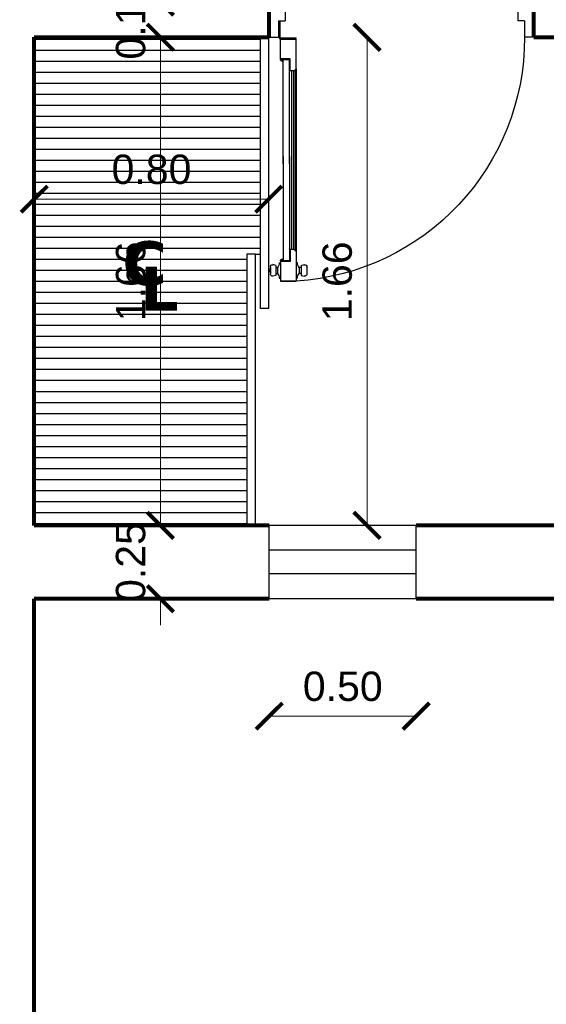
# Model space of a CAD drawing. Header units: inches. Extents: x -1.4 to 10.6, y -3.4 to 32.7.
# Tile 8 of 15: x 4 to 5.8, y 2.2 to 5.5. Entities that reach past the tile are written whole.
import ezdxf

# ---------------------------------------------------------------- set-up
doc = ezdxf.new("R2010")
doc.units = ezdxf.units.IN
doc.header["$MEASUREMENT"] = 0
doc.linetypes.add('CONTINUA', pattern=[0])
for name, color, linetype in [('Baño', 2, 'Continuous'), ('Closet', 86, 'Continuous'), ('Cotas', 60, 'Continuous'), ('Puerta corrediza', 2, 'Continuous'), ('Puertas', 1, 'Continuous'), ('Texto', 98, 'Continuous'), ('Ventana', 4, 'Continuous')]:
    doc.layers.add(name, color=color, linetype=linetype)
doc.layers.add('Paredes', color=5, linetype='Continuous', lineweight=80)
doc.styles.get("Standard").update_dxf_attribs({"font": 'arial.ttf'})
doc.dimstyles.new('Cotas', dxfattribs={"dimtxt": 0.1, "dimasz": 0.09, "dimexe": 0.2, "dimexo": 0.4, "dimgap": 0.05, "dimtad": 1, "dimzin": 0, "dimdsep": 46, "dimtxsty": 'Standard', "dimblk": 'ARCHTICK', "dimcen": 0.09, "dimse1": 1, "dimse2": 1, "dimclrd": 60, "dimclre": 256, "dimadec": 0, "dimazin": 0, "dimtfac": 1, "dimtix": 1, "dimtofl": 0, "dimtmove": 1, "dimatfit": 3, "dimfxl": 0, "dimtolj": 1, "dimtzin": 0, "dimlwd": 9, "dimarcsym": 0})

# ---------------------------------------------------------------- blocks, each defined once
blk = doc.blocks.new('ppuerta closet')
at = {"layer": 'Puerta corrediza'}
for p, q in [((149.8527, 30.2098), (150.8493, 30.2098)), ((149.8527, 30.1798), (149.8527, 30.2098)), ((150.8493, 30.2098), (150.8493, 30.1798)), ((149.8527, 30.1798), (150.8493, 30.1798)), ((149.0561, 30.1298), (149.0561, 30.1598)), ((150.0527, 30.1598), (149.0561, 30.1598)), ((150.0527, 30.1298), (150.0527, 30.1598)), ((150.0527, 30.1298), (149.0561, 30.1298))]:
    blk.add_line(p, q, dxfattribs=at)
blk = doc.blocks.new('puerta2')
at = {"layer": 'Puertas'}
for p, q in [((150.3377, 38.7222), (150.3377, 38.6142)), ((150.3377, 38.7222), (150.3848, 38.7222)), ((150.3377, 38.7222), (150.3377, 38.6142)), ((150.3377, 38.7222), (150.3848, 38.7222)), ((150.3848, 38.7222), (150.3917, 38.7154)), ((150.3848, 38.7222), (150.3917, 38.7154)), ((151.1906, 38.7222), (151.1837, 38.7154)), ((151.1906, 38.7222), (151.1837, 38.7154)), ((151.2377, 38.7222), (151.1906, 38.7222)), ((151.2377, 38.7222), (151.1906, 38.7222)), ((151.2377, 38.7222), (151.2377, 38.6142)), ((151.2377, 38.7222), (151.2377, 38.6142)), ((150.3917, 38.7154), (150.3917, 38.6704)), ((150.3917, 38.7154), (150.3917, 38.6704)), ((151.1837, 38.7154), (151.1837, 38.6704)), ((151.1837, 38.7154), (151.1837, 38.6704)), ((150.369, 38.6704), (150.369, 38.6142)), ((150.369, 38.6704), (150.3917, 38.6704)), ((150.369, 38.6704), (150.369, 38.6142)), ((150.369, 38.6704), (150.3917, 38.6704)), ((150.3712, 38.6682), (150.3712, 38.6142)), ((150.3733, 38.6682), (150.3712, 38.6682)), ((150.3712, 38.6682), (150.3712, 38.6142)), ((150.3733, 38.6682), (150.3712, 38.6682)), ((150.3733, 38.6682), (150.3733, 38.6142)), ((150.3733, 38.6682), (150.3733, 38.6142)), ((151.2064, 38.6704), (151.1837, 38.6704)), ((151.2064, 38.6704), (151.1837, 38.6704)), ((151.2064, 38.6704), (151.2064, 38.6142)), ((151.2064, 38.6704), (151.2064, 38.6142)), ((150.3377, 38.6142), (150.369, 38.6142)), ((150.3377, 38.6142), (150.369, 38.6142)), ((150.3712, 38.6142), (150.3733, 38.6142)), ((150.3712, 38.6142), (150.3733, 38.6142)), ((150.3755, 38.6121), (150.3755, 38.6099)), ((150.3755, 38.6121), (150.4295, 38.6121)), ((150.3755, 38.6121), (150.3755, 38.6099)), ((150.3755, 38.6121), (150.4295, 38.6121)), ((150.4295, 38.6099), (150.3755, 38.6099)), ((150.4295, 38.6099), (150.3755, 38.6099)), ((150.3755, 38.5409), (150.3755, 38.6078)), ((150.4295, 38.6078), (150.3755, 38.6078)), ((150.3755, 38.6078), (150.4295, 38.6078)), ((150.3755, 38.5409), (150.3755, 38.6078)), ((150.4295, 38.6078), (150.3755, 38.6078)), ((150.3755, 38.6078), (150.4295, 38.6078)), ((150.4295, 38.6099), (150.4295, 38.6121)), ((150.4295, 38.6099), (150.4295, 38.6121)), ((150.4295, 38.5066), (150.4295, 38.6078)), ((150.4295, 38.5066), (150.4295, 38.6078)), ((151.2377, 38.6142), (151.2064, 38.6142)), ((151.2377, 38.6142), (151.2064, 38.6142)), ((150.4083, 38.5409), (150.3755, 38.5409)), ((150.4083, 38.5409), (150.3755, 38.5409)), ((150.3824, 38.5387), (150.3755, 38.5387)), ((150.3824, 38.5387), (150.3755, 38.5387)), ((150.3824, 38.5319), (150.3824, 38.5387)), ((150.3824, 38.5319), (150.3824, 38.5387)), ((150.3845, 38.1829), (150.3845, 38.5387)), ((150.3845, 38.2082), (150.3845, 38.5387)), ((150.3845, 38.5387), (150.4061, 38.5387)), ((150.4061, 38.5387), (150.3845, 38.5387)), ((150.3845, 38.1829), (150.3845, 38.5387)), ((150.3845, 38.2082), (150.3845, 38.5387)), ((150.3845, 38.5387), (150.4061, 38.5387)), ((150.4061, 38.5387), (150.3845, 38.5387)), ((150.4061, 38.4998), (150.4061, 38.5387)), ((150.4061, 38.4998), (150.4061, 38.5387)), ((150.4083, 38.4998), (150.4083, 38.5409)), ((150.4083, 38.4998), (150.4083, 38.5409)), ((150.4061, 38.4998), (150.4053, 38.4989)), ((150.4061, 38.4998), (150.4053, 38.4989)), ((150.4061, 38.498), (150.4053, 38.4989)), ((150.4061, 38.498), (150.4053, 38.4989)), ((150.4061, 38.1829), (150.4061, 38.498)), ((150.4061, 38.2082), (150.4061, 38.498)), ((150.4061, 38.1829), (150.4061, 38.498)), ((150.4061, 38.2082), (150.4061, 38.498)), ((150.4226, 38.4998), (150.4083, 38.4998)), ((150.4226, 38.4998), (150.4083, 38.4998)), ((150.4131, 38.4998), (150.4131, 37.8913)), ((150.4131, 38.4998), (150.4131, 37.8913)), ((150.4195, 38.4998), (150.4195, 37.8913)), ((150.4195, 38.4998), (150.4195, 37.8913)), ((150.4226, 38.4998), (150.4295, 38.5066)), ((150.4226, 38.4998), (150.4295, 38.5066)), ((150.4259, 38.503), (150.4259, 37.8881)), ((150.4259, 38.503), (150.4259, 37.8881)), ((150.4277, 38.5048), (150.4277, 37.8863)), ((150.4277, 38.5048), (150.4277, 37.8863)), ((150.4295, 38.5066), (150.4295, 37.8845)), ((150.4295, 38.5066), (150.4295, 37.8845)), ((150.3845, 38.2082), (150.3845, 37.8523)), ((150.3845, 38.2082), (150.3845, 37.8523)), ((150.3845, 38.1829), (150.3845, 37.8523)), ((150.3845, 38.1829), (150.3845, 37.8523)), ((150.4061, 38.2082), (150.4061, 37.893)), ((150.4061, 38.2082), (150.4061, 37.893)), ((150.4061, 38.1829), (150.4061, 37.893)), ((150.4061, 38.1829), (150.4061, 37.893)), ((150.4061, 37.893), (150.4053, 37.8922)), ((150.4061, 37.893), (150.4053, 37.8922)), ((150.4061, 37.8913), (150.4053, 37.8922)), ((150.4061, 37.8913), (150.4053, 37.8922)), ((150.4061, 37.8913), (150.4061, 37.8523)), ((150.4061, 37.8913), (150.4061, 37.8523)), ((150.4083, 37.8913), (150.4083, 37.8502)), ((150.4226, 37.8913), (150.4083, 37.8913)), ((150.4083, 37.8913), (150.4083, 37.8502)), ((150.4226, 37.8913), (150.4083, 37.8913)), ((150.4226, 37.8913), (150.4295, 37.8845)), ((150.4226, 37.8913), (150.4295, 37.8845)), ((150.4295, 37.8845), (150.4295, 37.7833)), ((150.4295, 37.8845), (150.4295, 37.7833)), ((150.3711, 37.8462), (150.3755, 37.8462)), ((150.3711, 37.8462), (150.3755, 37.8462)), ((150.3824, 37.8523), (150.3755, 37.8523)), ((150.3824, 37.8523), (150.3755, 37.8523)), ((150.4083, 37.8502), (150.3755, 37.8502)), ((150.3755, 37.8502), (150.3755, 37.7833)), ((150.4083, 37.8502), (150.3755, 37.8502)), ((150.3755, 37.8502), (150.3755, 37.7833)), ((150.3824, 37.8592), (150.3824, 37.8523)), ((150.3824, 37.8592), (150.3824, 37.8523)), ((150.3845, 37.8523), (150.4061, 37.8523)), ((150.4061, 37.8523), (150.3845, 37.8523)), ((150.3845, 37.8523), (150.4061, 37.8523)), ((150.4061, 37.8523), (150.3845, 37.8523)), ((150.4339, 37.8462), (150.4295, 37.8462)), ((150.4339, 37.8462), (150.4295, 37.8462)), ((150.3412, 37.8236), (150.3382, 37.8236)), ((150.3382, 37.8236), (150.3382, 37.8162)), ((150.3412, 37.8236), (150.3382, 37.8236)), ((150.3382, 37.8236), (150.3382, 37.8162)), ((150.3382, 37.8162), (150.3412, 37.8162)), ((150.3382, 37.8162), (150.3412, 37.8162)), ((150.3412, 37.8313), (150.3412, 37.8085)), ((150.3412, 37.8313), (150.3412, 37.8085)), ((150.3412, 37.8162), (150.3412, 37.8236)), ((150.3412, 37.8162), (150.3412, 37.8236)), ((150.3593, 37.8372), (150.35, 37.8395)), ((150.3593, 37.8372), (150.35, 37.8395)), ((150.3593, 37.8372), (150.3593, 37.8027)), ((150.3593, 37.8372), (150.3593, 37.8027)), ((150.3593, 37.8301), (150.3654, 37.8301)), ((150.3593, 37.8301), (150.3654, 37.8301)), ((150.3654, 37.8301), (150.3654, 37.8098)), ((150.3654, 37.8301), (150.3654, 37.8098)), ((150.4457, 37.8301), (150.4396, 37.8301)), ((150.4396, 37.8301), (150.4396, 37.8098)), ((150.4457, 37.8301), (150.4396, 37.8301)), ((150.4396, 37.8301), (150.4396, 37.8098)), ((150.4457, 37.8372), (150.4569, 37.8395)), ((150.4457, 37.8372), (150.4569, 37.8395)), ((150.4457, 37.8372), (150.4457, 37.8027)), ((150.4457, 37.8372), (150.4457, 37.8027)), ((150.4657, 37.8313), (150.4657, 37.8085)), ((150.4657, 37.8313), (150.4657, 37.8085)), ((150.3593, 37.8027), (150.35, 37.8004)), ((150.3593, 37.8027), (150.35, 37.8004)), ((150.3593, 37.8098), (150.3654, 37.8098)), ((150.3593, 37.8098), (150.3654, 37.8098)), ((150.3711, 37.7936), (150.3755, 37.7936)), ((150.3711, 37.7936), (150.3755, 37.7936)), ((150.4295, 37.7833), (150.3755, 37.7833)), ((150.3755, 37.7833), (150.4295, 37.7833)), ((150.4295, 37.7833), (150.3755, 37.7833)), ((150.3755, 37.7833), (150.4295, 37.7833)), ((150.4339, 37.7936), (150.4295, 37.7936)), ((150.4339, 37.7936), (150.4295, 37.7936)), ((150.4457, 37.8098), (150.4396, 37.8098)), ((150.4457, 37.8098), (150.4396, 37.8098)), ((150.4457, 37.8027), (150.4569, 37.8004)), ((150.4457, 37.8027), (150.4569, 37.8004))]:
    blk.add_line(p, q, dxfattribs=at)
at = {"layer": 'Puertas', "extrusion": (0, 0, -1)}
for centre, major_axis, start_param, end_param in [((150.3733, 38.6121), (0.00153, 0.00153), -1.570796, 4.712389), ((150.3733, 38.6121), (0.00153, 0.00153), -1.570796, 4.712389), ((150.3769, 38.6111), (-0.5865, 0.5865), 2.35245, 3.863557), ((150.3824, 38.5387), (0.00485, 0.00485), 2.356194, 3.926991), ((150.3824, 38.5387), (0.00485, 0.00485), 2.356194, 3.926991), ((150.3455, 37.8463), (-0.0182, 0.0182), 2.357943, 3.03977), ((150.3455, 37.8463), (-0.0182, 0.0182), 2.357943, 3.03977), ((150.3824, 37.8523), (-0.00485, 0.00485), 5.497787, 7.068583), ((150.3824, 37.8523), (-0.00485, 0.00485), 5.497787, 7.068583), ((150.4595, 37.8463), (-0.0182, 0.0182), 4.814212, 5.496038), ((150.4595, 37.8463), (-0.0182, 0.0182), 4.814212, 5.496038), ((150.3493, 37.8313), (0.00575, 0.00575), 3.926991, 5.579394), ((150.3493, 37.8313), (0.00575, 0.00575), 3.926991, 5.579394), ((150.4575, 37.8313), (-0.00575, 0.00575), 0.703791, 2.356194), ((150.4575, 37.8313), (-0.00575, 0.00575), 0.703791, 2.356194), ((150.3493, 37.8085), (-0.00575, 0.00575), 3.845384, 5.497787), ((150.3493, 37.8085), (-0.00575, 0.00575), 3.845384, 5.497787), ((150.3455, 37.7936), (-0.0182, 0.0182), 1.672619, 2.354446), ((150.3455, 37.7936), (-0.0182, 0.0182), 1.672619, 2.354446), ((150.4595, 37.7936), (-0.0182, 0.0182), 5.499536, 6.181362), ((150.4595, 37.7936), (-0.0182, 0.0182), 5.499536, 6.181362), ((150.4575, 37.8085), (-0.00575, 0.00575), 2.356194, 4.008598), ((150.4575, 37.8085), (-0.00575, 0.00575), 2.356194, 4.008598)]:
    blk.add_ellipse(centre, major_axis=major_axis, ratio=1, start_param=start_param, end_param=end_param, dxfattribs=at)
blk = doc.blocks.new('letras')
at = {"layer": 'Texto', "char_height": 0.15, "attachment_point": 1}
for s, insert in [('{\\fVerdana|b1|i0|c0|p34;C}', (151.8318, 33.2662)), ('{\\fVerdana|b1|i0|c0|p34;L}', (151.892, 33.1799))]:
    blk.add_mtext(s, dxfattribs=dict(at, insert=insert))
blk = doc.blocks.new('_ArchTick')
at = {"color": 0, "linetype": 'ByBlock', "const_width": 0.15}
blk.add_lwpolyline([(-0.5, -0.5), (0.5, 0.5)], dxfattribs=at)
blk = doc.blocks.new('*D97')
at = {"layer": 'Cotas', "color": 60, "linetype": 'CONTINUA', "lineweight": 9, "transparency": 16777216}
blk.add_line((4.0396, 4.9114), (4.8374, 4.9114), dxfattribs=at)
at = {"layer": 'Defpoints', "color": 0, "transparency": 16777216}
for p in [(4.0396, 4.9114), (4.8374, 4.9114), (4.8374, 4.9114)]:
    blk.add_point(p, dxfattribs=at)
at = {"layer": 'Cotas', "color": 60, "lineweight": 9, "transparency": 16777216, "xscale": 0.09, "yscale": 0.09, "zscale": 0.09, "rotation": 180}
blk.add_blockref('_ArchTick', (4.0396, 4.9114), dxfattribs=at)
at = {"layer": 'Cotas', "color": 60, "lineweight": 9, "transparency": 16777216, "xscale": 0.09, "yscale": 0.09, "zscale": 0.09}
blk.add_blockref('_ArchTick', (4.8374, 4.9114), dxfattribs=at)
at = {"layer": 'Cotas', "color": 0, "transparency": 16777216, "insert": (4.4385, 5.0124), "char_height": 0.1, "attachment_point": 5}
blk.add_mtext('\\A1;0.80', dxfattribs=at)
blk = doc.blocks.new('*D98')
at = {"layer": 'Cotas', "color": 60, "linetype": 'CONTINUA', "lineweight": 9, "transparency": 16777216}
for p, q in [((4.4689, 5.5829), (4.4689, 5.6729)), ((4.4689, 5.4629), (4.4689, 5.3729))]:
    blk.add_line(p, q, dxfattribs=at)
at = {"layer": 'Defpoints', "color": 0, "transparency": 16777216}
for p in [(4.4835, 5.5829), (4.4689, 5.4629), (4.4835, 5.4629)]:
    blk.add_point(p, dxfattribs=at)
at = {"layer": 'Cotas', "color": 60, "lineweight": 9, "transparency": 16777216, "xscale": 0.09, "yscale": 0.09, "zscale": 0.09}
for p, rotation in [((4.4689, 5.5829), 270), ((4.4689, 5.4629), 90)]:
    blk.add_blockref('_ArchTick', p, dxfattribs=dict(at, rotation=rotation))
at = {"layer": 'Cotas', "color": 0, "transparency": 16777216, "insert": (4.3679, 5.5229), "char_height": 0.1, "attachment_point": 5, "rotation": 90}
blk.add_mtext('\\A1;0.12', dxfattribs=at)
blk = doc.blocks.new('*D99')
at = {"layer": 'Cotas', "color": 60, "linetype": 'CONTINUA', "lineweight": 9, "transparency": 16777216}
blk.add_line((4.4689, 5.4629), (4.4689, 3.7997), dxfattribs=at)
at = {"layer": 'Defpoints', "color": 0, "transparency": 16777216}
for p in [(4.4689, 5.4629), (4.4689, 3.7997), (4.4689, 3.7997)]:
    blk.add_point(p, dxfattribs=at)
at = {"layer": 'Cotas', "color": 60, "lineweight": 9, "transparency": 16777216, "xscale": 0.09, "yscale": 0.09, "zscale": 0.09}
for p, rotation in [((4.4689, 5.4629), 90), ((4.4689, 3.7997), 270)]:
    blk.add_blockref('_ArchTick', p, dxfattribs=dict(at, rotation=rotation))
at = {"layer": 'Cotas', "color": 0, "transparency": 16777216, "insert": (4.3679, 4.6313), "char_height": 0.1, "attachment_point": 5, "rotation": 90}
blk.add_mtext('\\A1;1.66', dxfattribs=at)
blk = doc.blocks.new('*D100')
at = {"layer": 'Cotas', "color": 60, "linetype": 'CONTINUA', "lineweight": 9, "transparency": 16777216}
for p, q in [((4.4689, 3.7997), (4.4689, 3.8897)), ((4.4689, 3.5497), (4.4689, 3.4597))]:
    blk.add_line(p, q, dxfattribs=at)
at = {"layer": 'Defpoints', "color": 0, "transparency": 16777216}
for p in [(4.4689, 3.7997), (4.4689, 3.5497), (4.4689, 3.5497)]:
    blk.add_point(p, dxfattribs=at)
at = {"layer": 'Cotas', "color": 60, "lineweight": 9, "transparency": 16777216, "xscale": 0.09, "yscale": 0.09, "zscale": 0.09}
for p, rotation in [((4.4689, 3.7997), 270), ((4.4689, 3.5497), 90)]:
    blk.add_blockref('_ArchTick', p, dxfattribs=dict(at, rotation=rotation))
at = {"layer": 'Cotas', "color": 0, "transparency": 16777216, "insert": (4.3679, 3.6747), "char_height": 0.1, "attachment_point": 5, "rotation": 90}
blk.add_mtext('\\A1;0.25', dxfattribs=at)
blk = doc.blocks.new('*D112')
at = {"layer": 'Cotas', "color": 60, "linetype": 'CONTINUA', "lineweight": 9, "transparency": 16777216}
blk.add_line((5.1722, 5.4629), (5.1722, 3.7997), dxfattribs=at)
at = {"layer": 'Defpoints', "color": 0, "transparency": 16777216}
for p in [(5.1722, 5.4629), (5.1722, 3.7997), (5.1722, 3.7997)]:
    blk.add_point(p, dxfattribs=at)
at = {"layer": 'Cotas', "color": 60, "lineweight": 9, "transparency": 16777216, "xscale": 0.09, "yscale": 0.09, "zscale": 0.09}
for p, rotation in [((5.1722, 5.4629), 90), ((5.1722, 3.7997), 270)]:
    blk.add_blockref('_ArchTick', p, dxfattribs=dict(at, rotation=rotation))
at = {"layer": 'Cotas', "color": 0, "transparency": 16777216, "insert": (5.0711, 4.6313), "char_height": 0.1, "attachment_point": 5, "rotation": 90}
blk.add_mtext('\\A1;1.66', dxfattribs=at)
blk = doc.blocks.new('*D113')
at = {"layer": 'Cotas', "color": 60, "linetype": 'CONTINUA', "lineweight": 9, "transparency": 16777216}
blk.add_line((4.8396, 3.1497), (5.3396, 3.1497), dxfattribs=at)
at = {"layer": 'Defpoints', "color": 0, "transparency": 16777216}
for p in [(4.8396, 3.1497), (5.3396, 3.1497), (5.3396, 3.1497)]:
    blk.add_point(p, dxfattribs=at)
at = {"layer": 'Cotas', "color": 60, "lineweight": 9, "transparency": 16777216, "xscale": 0.09, "yscale": 0.09, "zscale": 0.09, "rotation": 180}
blk.add_blockref('_ArchTick', (4.8396, 3.1497), dxfattribs=at)
at = {"layer": 'Cotas', "color": 60, "lineweight": 9, "transparency": 16777216, "xscale": 0.09, "yscale": 0.09, "zscale": 0.09}
blk.add_blockref('_ArchTick', (5.3396, 3.1497), dxfattribs=at)
at = {"layer": 'Cotas', "color": 0, "transparency": 16777216, "insert": (5.0896, 3.2507), "char_height": 0.1, "attachment_point": 5}
blk.add_mtext('\\A1;0.50', dxfattribs=at)

msp = doc.modelspace()

# ---------------------------------------------------------------- hatches: boundary and pattern name
at = {"layer": 'Closet'}
h = msp.add_hatch(dxfattribs=at)
h.set_pattern_fill('ANSI31', color=256, scale=0.3, angle=-45, style=0)
h.set_pattern_definition([(360, (-26.859753, 154.51894), (1e-17, 0.0375), [])])
h.paths.add_polyline_path([(4.7632, 4.724), (4.7911, 4.724), (4.8096, 4.724), (4.8096, 5.4629), (4.0396, 5.4629), (4.0396, 3.7997), (4.7632, 3.7997)])
h.paths.add_polyline_path([(4.3019, 4.8054), (4.5065, 4.8054), (4.5065, 4.5745), (4.3019, 4.5745)], flags=24)
h.paths.add_polyline_path([(4.3621, 4.719), (4.5453, 4.719), (4.5453, 4.494), (4.3621, 4.494)], flags=24)

# ---------------------------------------------------------------- linework, layer by layer
at = {"layer": 'Paredes'}
for p, q in [((4.8396, 5.4629), (4.8396, 5.5829)), ((5.7396, 5.4629), (5.7396, 5.5829)), ((4.0396, 5.4629), (4.8396, 5.4629)), ((4.0396, 3.7997), (4.0396, 5.4629)), ((5.7396, 5.4629), (8.9599, 5.4629)), ((4.8396, 3.7997), (4.0396, 3.7997)), ((5.8396, 3.7997), (5.3396, 3.7997)), ((4.8396, 3.5497), (4.0396, 3.5497)), ((4.0396, 2.1), (4.0396, 3.5497)), ((6.2896, 3.5497), (5.3396, 3.5497))]:
    msp.add_line(p, q, dxfattribs=at)
at = {"layer": 'Texto'}
msp.add_line((4.7911, 4.724), (4.8096, 4.724), dxfattribs=at)
at = {"layer": 'Ventana'}
for p, q in [((5.3396, 3.7997), (4.8396, 3.7997)), ((4.8396, 3.5497), (4.8396, 3.7997)), ((5.3396, 3.5497), (5.3396, 3.7997)), ((5.3396, 3.7147), (4.8396, 3.7147)), ((5.3396, 3.6347), (4.8396, 3.6347)), ((5.3396, 3.5497), (4.8396, 3.5497))]:
    msp.add_line(p, q, dxfattribs=at)

# ---------------------------------------------------------------- block references
msp.add_blockref('puerta2', (-145.4981, -33.1514))
at = {"layer": 'Baño'}
msp.add_blockref('letras', (-147.4924, -28.4983), dxfattribs=at)
at = {"layer": 'Puerta corrediza', "xscale": -0.9275038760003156, "yscale": 0.9275038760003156, "zscale": 0.9275038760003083, "rotation": 90}
msp.add_blockref('ppuerta closet', (32.7829, 143.713), dxfattribs=at)

# ---------------------------------------------------------------- dimensions: what is measured, and where the dimension line sits
at = {"layer": 'Cotas'}
for base, p1, p2, picture, middle in [((4.4689, 5.4629), (4.4835, 5.5829), (4.4835, 5.4629), '*D98', (4.3679, 5.5229)), ((4.4689, 3.7997), (4.4689, 5.4629), (4.4689, 3.7997), '*D99', (4.3679, 4.6313)), ((5.1722, 3.7997), (5.1722, 5.4629), (5.1722, 3.7997), '*D112', (5.0711, 4.6313)), ((4.4689, 3.5497), (4.4689, 3.7997), (4.4689, 3.5497), '*D100', (4.3679, 3.6747))]:
    dim = msp.add_linear_dim(base=base, p1=p1, p2=p2, angle=270, dimstyle='Cotas', dxfattribs=at)
    dim.commit()
    dim.dimension.update_dxf_attribs({"geometry": picture, "text_midpoint": middle})
for base, p1, p2, picture, middle in [((4.8374, 4.9114), (4.0396, 4.9114), (4.8374, 4.9114), '*D97', (4.4385, 5.0124)), ((5.3396, 3.1497), (4.8396, 3.1497), (5.3396, 3.1497), '*D113', (5.0896, 3.2507))]:
    dim = msp.add_linear_dim(base=base, p1=p1, p2=p2, dimstyle='Cotas', dxfattribs=at)
    dim.commit()
    dim.dimension.update_dxf_attribs({"geometry": picture, "text_midpoint": middle})

doc.saveas('drawing.dxf')
